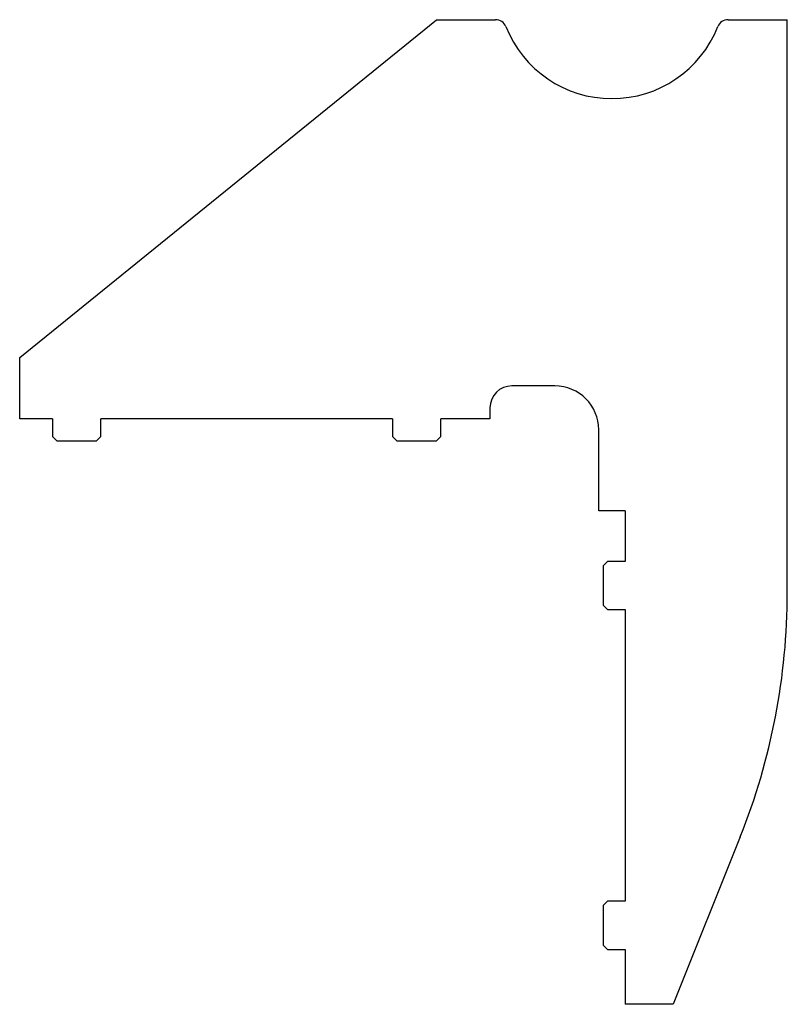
# Model space of a CAD drawing. Header units: millimetres. Extents: x -270 to 80, y -465 to -16.
import ezdxf

# ---------------------------------------------------------------- set-up
doc = ezdxf.new("R2010")
doc.units = ezdxf.units.MM

msp = doc.modelspace()

# ---------------------------------------------------------------- linework, layer by layer
at = {"color": 7, "linetype": 'Continuous', "lineweight": 25}
for p, q in [((-270, -170), (-80, -16)), ((-80, -16), (-52.99, -16)), ((52.99, -16), (80, -16)), ((80, -277.23), (80, -16)), ((-270, -198), (-270, -170)), ((-26, -183), (-45.58, -183)), ((-55.58, -193), (-55.58, -198)), ((-255, -198), (-270, -198)), ((-255, -198), (-255, -206)), ((-233, -206), (-233, -198)), ((-100, -198), (-233, -198)), ((-100, -198), (-100, -206)), ((-78, -206), (-78, -198)), ((-55.58, -198), (-78, -198)), ((-255, -206), (-253, -208)), ((-235, -208), (-233, -206)), ((-100, -206), (-98, -208)), ((-80, -208), (-78, -206)), ((-6, -240), (-6, -203)), ((-253, -208), (-235, -208)), ((-98, -208), (-80, -208)), ((6, -240), (-6, -240)), ((6, -240), (6, -263)), ((-2, -263), (-4, -265)), ((6, -263), (-2, -263)), ((-4, -265), (-4, -283)), ((-4, -283), (-2, -285)), ((-2, -285), (6, -285)), ((6, -285), (6, -418)), ((58.54, -388.64), (28, -465)), ((-2, -418), (-4, -420)), ((-4, -420), (-4, -438)), ((6, -418), (-2, -418)), ((-4, -438), (-2, -440)), ((-2, -440), (6, -440)), ((6, -440), (6, -465)), ((28, -465), (6, -465))]:
    msp.add_line(p, q, dxfattribs=at)
for centre, radius, start, end in [((-52.99, -21), 5, 21.6183, 90), ((52.99, -21), 5, 90, 158.3817), ((0, 0), 52, 201.6183, 338.3817), ((-45.58, -193), 10, 90, 180), ((-26, -203), 20, 0, 90), ((-220, -277.23), 300, 338.1986, 0)]:
    msp.add_arc(centre, radius, start, end, dxfattribs=at)

doc.saveas('drawing.dxf')
